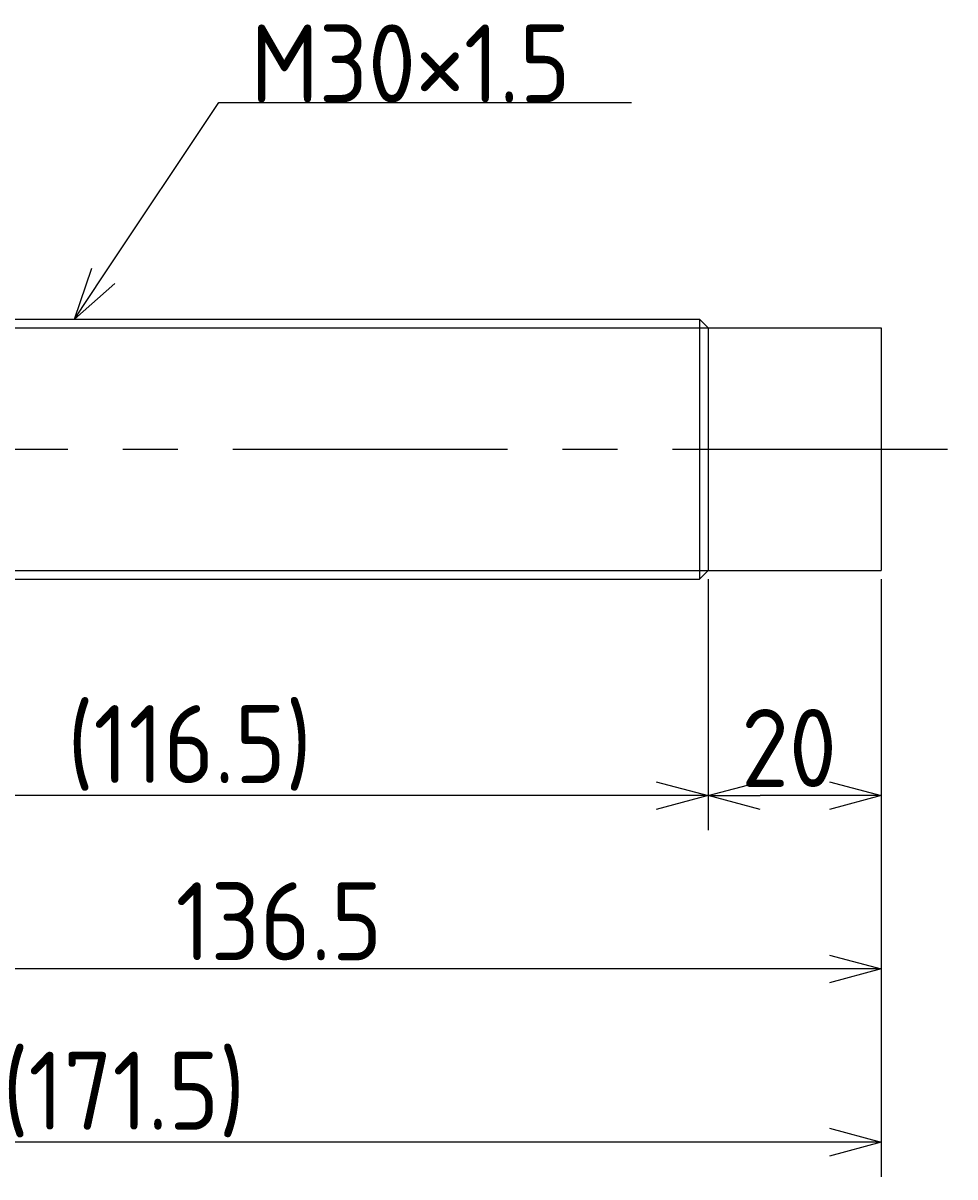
# Model space of a CAD drawing. Extents: x -50 to 455, y 126 to 259.
# Tile 3 of 3: x 347 to 455, y 126 to 259. Entities that reach past the tile are written whole.
import ezdxf

# ---------------------------------------------------------------- set-up
doc = ezdxf.new("R2010")
doc.units = 0
doc.header["$PDMODE"] = 3
doc.header["$PDSIZE"] = 2
doc.linetypes.add('CENTER', pattern=[50.8, 31.75, -6.35, 6.35, -6.35])
doc.layers.get('0').update_dxf_attribs({"linetype": 'CONTINUOUS'})
doc.layers.get('DEFPOINTS').update_dxf_attribs({"linetype": 'CONTINUOUS'})
for name, color, linetype in [('図形', 7, 'CONTINUOUS'), ('図枠', 7, 'CONTINUOUS'), ('寸法_文字', 3, 'CONTINUOUS')]:
    doc.layers.add(name, color=color, linetype=linetype)
doc.layers.get('0').off()
doc.styles.add('DIMENSION', font='isocp.shx', dxfattribs={"bigfont": 'bigfont.shx'})
doc.dimstyles.get("Standard").update_dxf_attribs({"dimtxt": 0.18, "dimasz": 0.18, "dimexe": 0.18, "dimexo": 0.0625, "dimgap": 0.09, "dimtad": 0, "dimtih": 1, "dimtoh": 1, "dimzin": 0, "dimcen": 0.09, "dimazin": 3, "dimtfac": 1, "dimtofl": 0, "dimtmove": 0, "dimatfit": 3})

# ---------------------------------------------------------------- blocks, each defined once
blk = doc.blocks.new('_OPEN30')
at = {"color": 0, "linetype": 'BYBLOCK'}
for p, q in [((-1, 0.268), (0, 0)), ((0, 0), (-1, -0.268)), ((0, 0), (-1, 0))]:
    blk.add_line(p, q, dxfattribs=at)
blk = doc.blocks.new('*U24')
at = {"layer": '寸法_文字', "color": 3, "style": 'DIMENSION'}
blk.add_text('20', height=9, dxfattribs=at).set_placement((430.31, 171))
blk = doc.blocks.new('*D4')
at = {"layer": 'DEFPOINTS', "color": 0}
for p in [(426.5, 196), (446.5, 196), (426.5, 170)]:
    blk.add_point(p, dxfattribs=at)
at = {"layer": '寸法_文字', "color": 3}
for p, q in [((426.5, 195), (426.5, 166)), ((446.5, 195), (446.5, 166)), ((440.5, 170), (432.5, 170))]:
    blk.add_line(p, q, dxfattribs=at)
at = {"layer": '図枠'}
blk.add_blockref('*U24', (0, 0), dxfattribs=at)
at = {"layer": '寸法_文字', "color": 3, "xscale": 6, "yscale": 6, "zscale": 6, "rotation": 180}
blk.add_blockref('_OPEN30', (426.5, 170), dxfattribs=at)
at = {"layer": '寸法_文字', "color": 3, "xscale": 6, "yscale": 6, "zscale": 6}
blk.add_blockref('_OPEN30', (446.5, 170), dxfattribs=at)
blk = doc.blocks.new('*U22')
at = {"layer": '寸法_文字', "color": 3, "style": 'DIMENSION'}
blk.add_text('(116.5)', height=9, dxfattribs=at).set_placement((352.5, 171.45))
blk = doc.blocks.new('*D5')
at = {"layer": 'DEFPOINTS', "color": 0}
for p in [(310, 196), (426.5, 196), (310, 170)]:
    blk.add_point(p, dxfattribs=at)
at = {"layer": '寸法_文字', "color": 3}
for p, q in [((310, 195), (310, 166)), ((426.5, 195), (426.5, 166)), ((420.5, 170), (316, 170))]:
    blk.add_line(p, q, dxfattribs=at)
at = {"layer": '図枠'}
blk.add_blockref('*U22', (0, 0), dxfattribs=at)
at = {"layer": '寸法_文字', "color": 3, "xscale": 6, "yscale": 6, "zscale": 6, "rotation": 180}
blk.add_blockref('_OPEN30', (310, 170), dxfattribs=at)
at = {"layer": '寸法_文字', "color": 3, "xscale": 6, "yscale": 6, "zscale": 6}
blk.add_blockref('_OPEN30', (426.5, 170), dxfattribs=at)
blk = doc.blocks.new('*U23')
at = {"layer": '寸法_文字', "color": 3, "style": 'DIMENSION'}
blk.add_text('136.5', height=9, dxfattribs=at).set_placement((365.01, 151))
blk = doc.blocks.new('*D6')
at = {"layer": 'DEFPOINTS', "color": 0}
for p in [(310, 196), (446.5, 196), (310, 150)]:
    blk.add_point(p, dxfattribs=at)
at = {"layer": '寸法_文字', "color": 3}
for p, q in [((310, 195), (310, 146)), ((446.5, 195), (446.5, 146)), ((440.5, 150), (316, 150))]:
    blk.add_line(p, q, dxfattribs=at)
at = {"layer": '図枠'}
blk.add_blockref('*U23', (0, 0), dxfattribs=at)
at = {"layer": '寸法_文字', "color": 3, "xscale": 6, "yscale": 6, "zscale": 6, "rotation": 180}
blk.add_blockref('_OPEN30', (310, 150), dxfattribs=at)
at = {"layer": '寸法_文字', "color": 3, "xscale": 6, "yscale": 6, "zscale": 6}
blk.add_blockref('_OPEN30', (446.5, 150), dxfattribs=at)
blk = doc.blocks.new('*U30')
at = {"layer": '寸法_文字', "color": 3, "style": 'DIMENSION'}
blk.add_text('(171.5)', height=9, dxfattribs=at).set_placement((345, 131.45))
blk = doc.blocks.new('*D9')
at = {"layer": 'DEFPOINTS', "color": 0}
for p in [(275, 205), (446.5, 196), (275, 130)]:
    blk.add_point(p, dxfattribs=at)
at = {"layer": '寸法_文字', "color": 3}
for p, q in [((275, 204), (275, 126)), ((446.5, 195), (446.5, 126)), ((440.5, 130), (281, 130))]:
    blk.add_line(p, q, dxfattribs=at)
at = {"layer": '図枠'}
blk.add_blockref('*U30', (0, 0), dxfattribs=at)
at = {"layer": '寸法_文字', "color": 3, "xscale": 6, "yscale": 6, "zscale": 6, "rotation": 180}
blk.add_blockref('_OPEN30', (275, 130), dxfattribs=at)
at = {"layer": '寸法_文字', "color": 3, "xscale": 6, "yscale": 6, "zscale": 6}
blk.add_blockref('_OPEN30', (446.5, 130), dxfattribs=at)
blk = doc.blocks.new('*U16')
at = {"layer": '寸法_文字'}
blk.add_lwpolyline([(356.66, 229.99), (370, 250), (375, 250), (417.67, 250)], dxfattribs=at)
at = {"layer": '寸法_文字', "xscale": 6, "yscale": 6, "zscale": 6, "rotation": 236.3099324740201}
blk.add_blockref('_OPEN30', (353.33, 225), dxfattribs=at)
blk = doc.blocks.new('*U17')
at = {"layer": '寸法_文字', "style": 'DIMENSION'}
blk.add_text('M30×1.5', height=9, dxfattribs=at).set_placement((373.65, 250))

msp = doc.modelspace()

# ---------------------------------------------------------------- linework, layer by layer
at = {"layer": '図形', "color": 3}
for p, q in [((310, 224), (426.5, 224)), ((310, 196), (426.5, 196))]:
    msp.add_line(p, q, dxfattribs=at)
at = {"layer": '図形'}
for p, q in [((311, 225), (425.5, 225)), ((425.5, 225), (425.5, 195)), ((426.5, 224), (425.5, 225)), ((426.5, 224), (446.5, 224)), ((426.5, 224), (426.5, 196)), ((446.5, 224), (446.5, 196)), ((426.5, 196), (425.5, 195)), ((426.5, 196), (446.5, 196)), ((311.004, 195), (425.5, 195))]:
    msp.add_line(p, q, dxfattribs=at)
at = {"layer": '図形', "color": 3, "linetype": 'CENTER'}
msp.add_line((270, 210), (455, 210), dxfattribs=at)

# ---------------------------------------------------------------- block references
at = {"layer": '図枠'}
for name in ['*U17', '*U16']:
    msp.add_blockref(name, (0, 0), dxfattribs=at)

# ---------------------------------------------------------------- dimensions: what is measured, and where the dimension line sits
at = {"layer": '寸法_文字'}
for base, p1, p2, picture, middle in [((275, 130), (446.5, 196), (275, 205), '*D9', (360.75, 130)), ((310, 170), (426.5, 196), (310, 196), '*D5', (368.25, 170))]:
    dim = msp.add_linear_dim(base=base, p1=p1, p2=p2, text='(<>)', dimstyle='Standard', override={"dimscale": 2}, dxfattribs=at)
    dim.commit()
    dim.dimension.update_dxf_attribs({"geometry": picture, "text_midpoint": middle, "dimtype": 128})
for base, p2, picture, middle in [((310, 150), (310, 196), '*D6', (378.25, 150)), ((426.5, 170), (426.5, 196), '*D4', (436.5, 170))]:
    dim = msp.add_linear_dim(base=base, p1=(446.5, 196), p2=p2, dimstyle='Standard', override={"dimscale": 2}, dxfattribs=at)
    dim.commit()
    dim.dimension.update_dxf_attribs({"geometry": picture, "text_midpoint": middle, "dimtype": 128})

doc.saveas('drawing.dxf')
